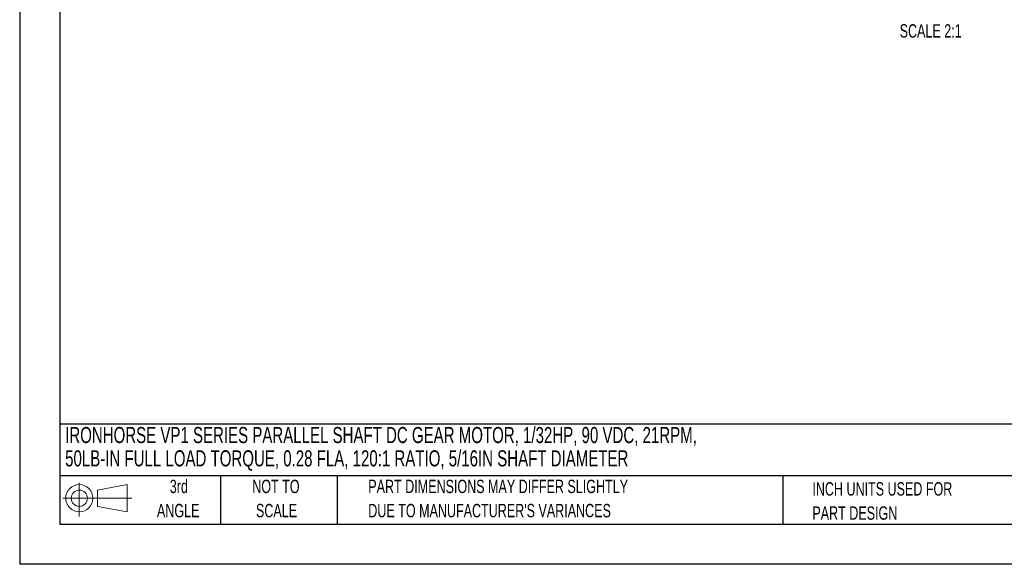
# Model space of a CAD drawing. Header units: inches. Extents: x 0 to 44, y 0 to 34.
# Tile 1 of 6: x 0 to 24.5, y 0 to 13.5. Entities that reach past the tile are written whole.
import ezdxf

# ---------------------------------------------------------------- set-up
doc = ezdxf.new("R2010")
doc.units = ezdxf.units.IN
doc.header["$LTSCALE"] = 4
doc.header["$MEASUREMENT"] = 0
doc.linetypes.add('CENTERX2', pattern=[0.8, 0.5, -0.1, 0.1, -0.1])
doc.layers.add('SLD-DEFPOINTS', color=7, linetype='Continuous')
doc.layers.add('TEXT', color=140, linetype='Continuous', lineweight=25)
doc.styles.add('SLDTEXTSTYLE0', font='TXT', dxfattribs={"width": 0.7})

# ---------------------------------------------------------------- blocks, each defined once
blk = doc.blocks.new('Block11')
at = {"color": 7, "linetype": 'Continuous', "lineweight": 18}
for p, q in [((0.408, 0.836), (0.408, 0)), ((0.863, 0.656), (1.602, 0.792)), ((1.602, 0.792), (1.602, 0.115)), ((0.863, 0.251), (0.863, 0.656)), ((0, 0.454), (1.712, 0.454)), ((0.863, 0.251), (1.602, 0.115))]:
    blk.add_line(p, q, dxfattribs=at)
for radius in [0.339, 0.202]:
    blk.add_circle((0.408, 0.454), radius, dxfattribs=at)
blk = doc.blocks.new('Block12')
at = {"layer": 'SLD-DEFPOINTS'}
blk.add_blockref('Block11', (0, 0), dxfattribs=at)
blk = doc.blocks.new('SW_NOTE_0')
at = {"layer": 'TEXT', "color": 0, "linetype": 'CENTERX2', "lineweight": 18, "char_height": 0.4, "attachment_point": 1, "style": 'SLDTEXTSTYLE0'}
for s, insert in [('IRONHORSE VP1 SERIES PARALLEL SHAFT DC GEAR MOTOR, 1/32HP, 90 VDC, 21RPM,', (0, 0.516)), ('50LB-IN FULL LOAD TORQUE, 0.28 FLA, 120:1 RATIO, 5/16IN SHAFT DIAMETER', (0, -0.064))]:
    blk.add_mtext(s, dxfattribs=dict(at, insert=insert))
blk = doc.blocks.new('SW_NOTE_0_3')
at = {"layer": 'TEXT', "color": 0, "linetype": 'CENTERX2', "lineweight": 18, "char_height": 0.33333, "attachment_point": 1, "style": 'SLDTEXTSTYLE0'}
for s, insert in [('PART DIMENSIONS MAY DIFFER SLIGHTLY', (0, 0.43)), ("DUE TO MANUFACTURER'S VARIANCES", (0, -0.172))]:
    blk.add_mtext(s, dxfattribs=dict(at, insert=insert))
blk = doc.blocks.new('SW_NOTE_0_4')
at = {"layer": 'TEXT', "color": 0, "linetype": 'CENTERX2', "lineweight": 18, "char_height": 0.3333, "attachment_point": 2, "style": 'SLDTEXTSTYLE0'}
for s, insert in [('NOT TO', (0.828, 0.43)), ('SCALE', (0.843, -0.172))]:
    blk.add_mtext(s, dxfattribs=dict(at, insert=insert))
blk = doc.blocks.new('SW_NOTE_0_5')
at = {"layer": 'TEXT', "color": 0, "linetype": 'CENTERX2', "lineweight": 18, "char_height": 0.3333, "attachment_point": 2, "style": 'SLDTEXTSTYLE0'}
for s, insert in [('3rd', (0.365, 0.43)), ('ANGLE', (0.349, -0.172))]:
    blk.add_mtext(s, dxfattribs=dict(at, insert=insert))
blk = doc.blocks.new('SW_NOTE_0_6')
at = {"layer": 'TEXT', "color": 0, "linetype": 'CENTERX2', "lineweight": 18, "char_height": 0.33333, "attachment_point": 1, "style": 'SLDTEXTSTYLE0'}
for s, insert in [('INCH UNITS USED FOR', (0, 0.43)), ('PART DESIGN', (0, -0.172))]:
    blk.add_mtext(s, dxfattribs=dict(at, insert=insert))

msp = doc.modelspace()

# ---------------------------------------------------------------- linework, layer by layer
at = {"color": 7, "linetype": 'Continuous'}
for p in [(0.00039, 34.00042), (44.00039, 0.00042)]:
    msp.add_line(p, (0.00039, 0.00042), dxfattribs=at)
at = {"layer": 'TEXT'}
for p, q in [((1, 33), (1, 1)), ((43, 3.48443), (1, 3.48443)), ((43, 2.2), (1, 2.2)), ((5, 2.2), (5, 1)), ((7.90734, 2.2), (7.90734, 1)), ((18.99945, 2.2), (18.99945, 1)), ((1, 1), (43, 1))]:
    msp.add_line(p, q, dxfattribs=at)

# ---------------------------------------------------------------- block references
at = {"layer": 'SLD-DEFPOINTS'}
msp.add_blockref('Block12', (1.07684, 1.18958), dxfattribs=at)
at = {"layer": 'TEXT', "linetype": 'CENTERX2', "lineweight": 18}
for name, p in [('SW_NOTE_0', (1.13165, 2.90033)), ('SW_NOTE_0_5', (3.59801, 1.67488)), ('SW_NOTE_0_4', (5.55231, 1.67488)), ('SW_NOTE_0_3', (8.6802, 1.67488)), ('SW_NOTE_0_6', (19.73696, 1.61362))]:
    msp.add_blockref(name, p, dxfattribs=at)

# ---------------------------------------------------------------- texts
at = {"layer": 'TEXT', "linetype": 'CENTERX2', "lineweight": 18, "insert": (22.68225, 13.43752), "char_height": 0.333333, "attachment_point": 2, "style": 'SLDTEXTSTYLE0'}
msp.add_mtext('SCALE 2:1', dxfattribs=at)

doc.saveas('drawing.dxf')
